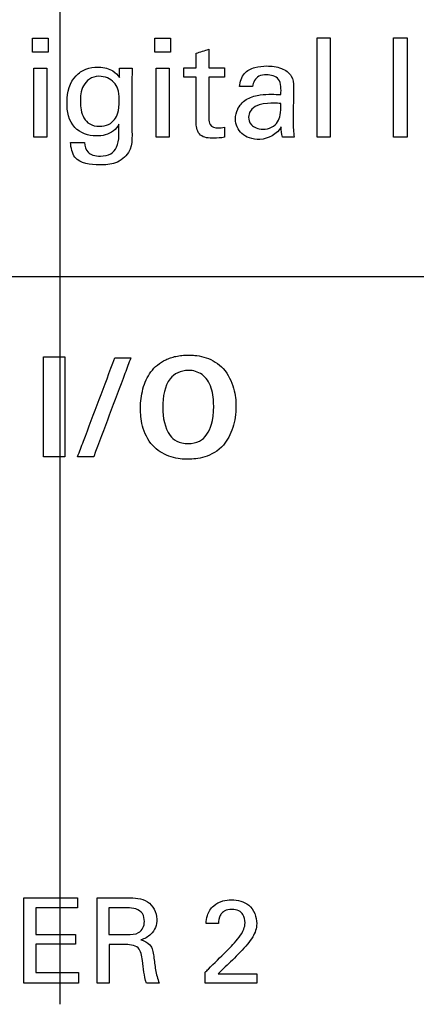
# Model space of a CAD drawing. Header units: inches. Extents: x 0 to 34, y 0 to 22.
# Tile 88 of 119: x 18.483 to 18.763, y 17.361 to 18.056. Entities that reach past the tile are written whole.
import ezdxf

# ---------------------------------------------------------------- set-up
doc = ezdxf.new("R2010")
doc.units = ezdxf.units.IN
doc.header["$LTSCALE"] = 1.87
doc.header["$MEASUREMENT"] = 0
doc.layers.get('0').update_dxf_attribs({"linetype": 'CONTINUOUS'})
doc.layers.add('DATUMCURVES', color=7, linetype='CONTINUOUS')
doc.layers.add('DIMENSIONS', color=7, linetype='CONTINUOUS')
doc.styles.get("Standard").update_dxf_attribs({"font": 'txt', "width": 0.8})
doc.dimstyles.new('DIMSTYLE_1', dxfattribs={"dimtxt": 0.125, "dimasz": 0.18, "dimexe": 0.18, "dimexo": 0.0625, "dimgap": 0.09, "dimtad": 0, "dimtih": 1, "dimtoh": 1, "dimdec": 3, "dimzin": 4, "dimdsep": 46, "dimtxsty": 'STANDARD', "dimblk": '_FILLED', "dimblk1": '_FILLED', "dimblk2": '_FILLED', "dimcen": 0.09, "dimadec": 0, "dimazin": 0, "dimtp": 0.001, "dimtm": 0.001, "dimtfac": 1, "dimtdec": 3, "dimtofl": 0, "dimtmove": 0, "dimatfit": 3, "dimldrblk": '_FILLED', "dimfxl": 1, "dimtolj": 1, "dimtzin": 4, "dimarcsym": 0})

# ---------------------------------------------------------------- blocks, each defined once
blk = doc.blocks.new('_FILLED')
at = {"color": 0, "linetype": 'BYBLOCK'}
blk.add_solid([(0, 0), (-1, 0.1736), (-1, -0.1736)], dxfattribs=at)
blk = doc.blocks.new('*D6')
at = {"layer": 'DIMENSIONS', "color": 2, "linetype": 'CONTINUOUS'}
for p, q in [((17.6245, 17.36086), (17.6245, 20.09353)), ((18.51119, 17.36086), (18.51119, 20.09353)), ((17.6245, 19.96853), (17.2645, 19.96853)), ((18.51119, 19.96853), (18.84558, 19.96853))]:
    blk.add_line(p, q, dxfattribs=at)
at = {"layer": 'DIMENSIONS', "color": 2, "linetype": 'CONTINUOUS', "xscale": 0.18, "yscale": 0.18, "zscale": 0.18}
blk.add_blockref('_FILLED', (17.6245, 19.96853), dxfattribs=at)
at = {"layer": 'DIMENSIONS', "color": 2, "linetype": 'CONTINUOUS', "xscale": 0.18, "yscale": 0.18, "zscale": 0.18, "rotation": 180}
blk.add_blockref('_FILLED', (18.51119, 19.96853), dxfattribs=at)
at = {"layer": 'DIMENSIONS', "color": 2, "linetype": 'CONTINUOUS', "width": 0.8}
for s, p in [('[', (19.43308, 19.90603)), (']', (20.03308, 19.90603)), ('.887', (18.90808, 19.90603)), ('22.52', (19.53308, 19.90603))]:
    blk.add_text(s, height=0.125, dxfattribs=at).set_placement(p)
blk = doc.blocks.new('*D15')
at = {"layer": 'DIMENSIONS', "color": 2, "linetype": 'CONTINUOUS'}
for p, q in [((18.51119, 17.36086), (18.51119, 19.78732)), ((19.57526, 19.11738), (19.57526, 19.78732)), ((18.51119, 19.66232), (18.15119, 19.66232)), ((19.57526, 19.66232), (20.02911, 19.66232))]:
    blk.add_line(p, q, dxfattribs=at)
at = {"layer": 'DIMENSIONS', "color": 2, "linetype": 'CONTINUOUS', "xscale": 0.18, "yscale": 0.18, "zscale": 0.18}
blk.add_blockref('_FILLED', (18.51119, 19.66232), dxfattribs=at)
at = {"layer": 'DIMENSIONS', "color": 2, "linetype": 'CONTINUOUS', "xscale": 0.18, "yscale": 0.18, "zscale": 0.18, "rotation": 180}
blk.add_blockref('_FILLED', (19.57526, 19.66232), dxfattribs=at)
at = {"layer": 'DIMENSIONS', "color": 2, "linetype": 'CONTINUOUS', "width": 0.8}
for s, p in [('[', (20.71661, 19.59982)), (']', (21.31661, 19.59982)), ('1.064', (20.09161, 19.59982)), ('27.03', (20.81661, 19.59982))]:
    blk.add_text(s, height=0.125, dxfattribs=at).set_placement(p)

msp = doc.modelspace()

# ---------------------------------------------------------------- linework, layer by layer
at = {"layer": 'DATUMCURVES', "color": 40, "linetype": 'CONTINUOUS'}
for points in [[(18.49169, 18.04287, 0.8645), (18.49535, 18.04287, 0.8645), (18.49901, 18.04287, 0.8645), (18.50267, 18.04287, 0.8645)], [(18.49169, 18.03285, 0.8645), (18.49169, 18.03619, 0.8645), (18.49169, 18.03953, 0.8645), (18.49169, 18.04287, 0.8645)], [(18.50267, 18.04287, 0.8645), (18.50267, 18.03953, 0.8645), (18.50267, 18.03619, 0.8645), (18.50267, 18.03285, 0.8645)], [(18.57811, 18.04287, 0.8645), (18.58177, 18.04287, 0.8645), (18.58544, 18.04287, 0.8645), (18.5891, 18.04287, 0.8645)], [(18.57811, 18.03285, 0.8645), (18.57811, 18.03619, 0.8645), (18.57811, 18.03953, 0.8645), (18.57811, 18.04287, 0.8645)], [(18.5891, 18.04287, 0.8645), (18.5891, 18.03953, 0.8645), (18.5891, 18.03619, 0.8645), (18.5891, 18.03285, 0.8645)], [(18.69264, 18.04297, 0.8645), (18.69568, 18.04297, 0.8645), (18.69873, 18.04297, 0.8645), (18.70177, 18.04297, 0.8645)], [(18.7465, 18.04307, 0.8645), (18.74974, 18.04307, 0.8645), (18.75298, 18.04307, 0.8645), (18.75623, 18.04307, 0.8645)], [(18.60718, 18.03208, 0.8645), (18.61019, 18.03305, 0.8645), (18.61321, 18.03403, 0.8645), (18.61623, 18.035, 0.8645)], [(18.61623, 18.035, 0.8645), (18.61623, 18.03062, 0.8645), (18.61623, 18.02624, 0.8645), (18.61623, 18.02187, 0.8645)], [(18.50267, 18.03285, 0.8645), (18.49901, 18.03285, 0.8645), (18.49535, 18.03285, 0.8645), (18.49169, 18.03285, 0.8645)], [(18.5891, 18.03285, 0.8645), (18.58544, 18.03285, 0.8645), (18.58177, 18.03285, 0.8645), (18.57811, 18.03285, 0.8645)], [(18.60718, 18.02187, 0.8645), (18.60718, 18.02527, 0.8645), (18.60718, 18.02868, 0.8645), (18.60718, 18.03208, 0.8645)], [(18.49265, 18.02168, 0.8645), (18.4957, 18.02168, 0.8645), (18.49874, 18.02168, 0.8645), (18.50179, 18.02168, 0.8645)], [(18.55313, 18.01496, 0.8645), (18.55316, 18.0172, 0.8645), (18.55319, 18.01944, 0.8645), (18.55322, 18.02168, 0.8645)], [(18.55322, 18.02168, 0.8645), (18.55617, 18.02168, 0.8645), (18.55912, 18.02168, 0.8645), (18.56207, 18.02168, 0.8645)], [(18.56207, 18.02168, 0.8645), (18.562, 18.01873, 0.8645), (18.56194, 18.01578, 0.8645), (18.56188, 18.01283, 0.8645)], [(18.57909, 18.02168, 0.8645), (18.58213, 18.02168, 0.8645), (18.58517, 18.02168, 0.8645), (18.58822, 18.02168, 0.8645)], [(18.59853, 18.02187, 0.8645), (18.60141, 18.02187, 0.8645), (18.60429, 18.02187, 0.8645), (18.60718, 18.02187, 0.8645)], [(18.59853, 18.01516, 0.8645), (18.59853, 18.0174, 0.8645), (18.59853, 18.01963, 0.8645), (18.59853, 18.02187, 0.8645)], [(18.61623, 18.02187, 0.8645), (18.61986, 18.02187, 0.8645), (18.62349, 18.02187, 0.8645), (18.62712, 18.02187, 0.8645)], [(18.62712, 18.02187, 0.8645), (18.62712, 18.01963, 0.8645), (18.62712, 18.0174, 0.8645), (18.62712, 18.01516, 0.8645)], [(18.60718, 18.01516, 0.8645), (18.60429, 18.01516, 0.8645), (18.60141, 18.01516, 0.8645), (18.59853, 18.01516, 0.8645)], [(18.62712, 18.01516, 0.8645), (18.62349, 18.01516, 0.8645), (18.61986, 18.01516, 0.8645), (18.61623, 18.01516, 0.8645)], [(18.64704, 18.00865, 0.8645), (18.64399, 18.00865, 0.8645), (18.64095, 18.00865, 0.8645), (18.6379, 18.00865, 0.8645)], [(18.54963, 17.98541, 0.8645), (18.55157, 17.98794, 0.8645), (18.55293, 17.99056, 0.8645), (18.55293, 17.99941, 0.8645)], [(18.66181, 17.99688, 0.8645), (18.65812, 17.99688, 0.8645), (18.64422, 17.99688, 0.8645), (18.64422, 17.98697, 0.8645)], [(18.66707, 17.99659, 0.8645), (18.66542, 17.99679, 0.8645), (18.66405, 17.99688, 0.8645), (18.66181, 17.99688, 0.8645)], [(18.62712, 17.97987, 0.8645), (18.62712, 17.9775, 0.8645), (18.62712, 17.97514, 0.8645), (18.62712, 17.97278, 0.8645)], [(18.66813, 17.97287, 0.8645), (18.66747, 17.97523, 0.8645), (18.66726, 17.97771, 0.8645), (18.66726, 17.98016, 0.8645)], [(18.50179, 17.97287, 0.8645), (18.49874, 17.97287, 0.8645), (18.4957, 17.97287, 0.8645), (18.49265, 17.97287, 0.8645)], [(18.58822, 17.97287, 0.8645), (18.58517, 17.97287, 0.8645), (18.58213, 17.97287, 0.8645), (18.57909, 17.97287, 0.8645)], [(18.67641, 17.97287, 0.8645), (18.67365, 17.97287, 0.8645), (18.67089, 17.97287, 0.8645), (18.66813, 17.97287, 0.8645)], [(18.70177, 17.97287, 0.8645), (18.69873, 17.97287, 0.8645), (18.69568, 17.97287, 0.8645), (18.69264, 17.97287, 0.8645)], [(18.75623, 17.97287, 0.8645), (18.75298, 17.97287, 0.8645), (18.74974, 17.97287, 0.8645), (18.7465, 17.97287, 0.8645)], [(18.51861, 17.96908, 0.8645), (18.52185, 17.96908, 0.8645), (18.52509, 17.96908, 0.8645), (18.52833, 17.96908, 0.8645)], [(18.54986, 17.81711, 0.8645), (18.55359, 17.81711, 0.8645), (18.55732, 17.81711, 0.8645), (18.56105, 17.81711, 0.8645)], [(18.5837, 17.78192, 0.8645), (18.58375, 17.77509, 0.8645), (18.58476, 17.76772, 0.8645), (18.58895, 17.76228, 0.8645)], [(18.53489, 17.7473, 0.8645), (18.5311, 17.7473, 0.8645), (18.52731, 17.7473, 0.8645), (18.52352, 17.7473, 0.8645)], [(18.52345, 17.43603, 0.8645), (18.52345, 17.43366, 0.8645), (18.52345, 17.4313, 0.8645), (18.52345, 17.42894, 0.8645)], [(18.5587, 17.42903, 0.8645), (18.55431, 17.42903, 0.8645), (18.54992, 17.42903, 0.8645), (18.54553, 17.42903, 0.8645)], [(18.56662, 17.41144, 0.8645), (18.56918, 17.4129, 0.8645), (18.57071, 17.41633, 0.8645), (18.57071, 17.41927, 0.8645)], [(18.62303, 17.41778, 0.8645), (18.62012, 17.41778, 0.8645), (18.6172, 17.41778, 0.8645), (18.61428, 17.41778, 0.8645)], [(18.52204, 17.41019, 0.8645), (18.52204, 17.40786, 0.8645), (18.52204, 17.40552, 0.8645), (18.52204, 17.40319, 0.8645)], [(18.54553, 17.41011, 0.8645), (18.54992, 17.41011, 0.8645), (18.55431, 17.41011, 0.8645), (18.5587, 17.41011, 0.8645)], [(18.5587, 17.41011, 0.8645), (18.56138, 17.41011, 0.8645), (18.56432, 17.41008, 0.8645), (18.56662, 17.41144, 0.8645)], [(18.55621, 17.40303, 0.8645), (18.55271, 17.40303, 0.8645), (18.54921, 17.40303, 0.8645), (18.54571, 17.40303, 0.8645)], [(18.64345, 17.40336, 0.8645), (18.64022, 17.3993, 0.8645), (18.63645, 17.39569, 0.8645), (18.63279, 17.39203, 0.8645)], [(18.63279, 17.39203, 0.8645), (18.62943, 17.38883, 0.8645), (18.62607, 17.38564, 0.8645), (18.62271, 17.38244, 0.8645)], [(18.52412, 17.38319, 0.8645), (18.52412, 17.38075, 0.8645), (18.52412, 17.3783, 0.8645), (18.52412, 17.37586, 0.8645)], [(18.61346, 17.37586, 0.8645), (18.61346, 17.37839, 0.8645), (18.61346, 17.38091, 0.8645), (18.61346, 17.38344, 0.8645)], [(18.65012, 17.38244, 0.8645), (18.65012, 17.38025, 0.8645), (18.65012, 17.37805, 0.8645), (18.65012, 17.37586, 0.8645)], [(18.54571, 17.37586, 0.8645), (18.54296, 17.37586, 0.8645), (18.5402, 17.37586, 0.8645), (18.53745, 17.37586, 0.8645)], [(18.58104, 17.37586, 0.8645), (18.57807, 17.37586, 0.8645), (18.57509, 17.37586, 0.8645), (18.57212, 17.37586, 0.8645)]]:
    msp.add_open_spline(points, degree=3, dxfattribs=at)
for points, knots in [([(18.69264, 17.97287, 0.8645), (18.69264, 17.97652, 0.8645), (18.69264, 17.99989, 0.8645), (18.69264, 18.02325, 0.8645), (18.69264, 18.04297, 0.8645)], [0, 0, 0, 0, 0.15625, 1, 1, 1, 1]), ([(18.70177, 18.04297, 0.8645), (18.70177, 18.03931, 0.8645), (18.70177, 18.01595, 0.8645), (18.70177, 17.99258, 0.8645), (18.70177, 17.97287, 0.8645)], [0, 0, 0, 0, 0.15625, 1, 1, 1, 1]), ([(18.7465, 17.97287, 0.8645), (18.7465, 17.97653, 0.8645), (18.7465, 17.99993, 0.8645), (18.7465, 18.02332, 0.8645), (18.7465, 18.04307, 0.8645)], [0, 0, 0, 0, 0.15625, 1, 1, 1, 1]), ([(18.75623, 18.04307, 0.8645), (18.75623, 18.03941, 0.8645), (18.75623, 18.01601, 0.8645), (18.75623, 17.99261, 0.8645), (18.75623, 17.97287, 0.8645)], [0, 0, 0, 0, 0.15625, 1, 1, 1, 1]), ([(18.49265, 17.97287, 0.8645), (18.49265, 17.97541, 0.8645), (18.49265, 17.99168, 0.8645), (18.49265, 18.00795, 0.8645), (18.49265, 18.02168, 0.8645)], [0, 0, 0, 0, 0.15625, 1, 1, 1, 1]), ([(18.50179, 18.02168, 0.8645), (18.50179, 18.01914, 0.8645), (18.50179, 18.00287, 0.8645), (18.50179, 17.9866, 0.8645), (18.50179, 17.97287, 0.8645)], [0, 0, 0, 0, 0.15625, 1, 1, 1, 1]), ([(18.53659, 17.97374, 0.8645), (18.53121, 17.97374, 0.8645), (18.51846, 17.97845, 0.8645), (18.51456, 17.99812, 0.8645), (18.51867, 18.01449, 0.8645), (18.52923, 18.02146, 0.8645), (18.53519, 18.02239, 0.8645), (18.53837, 18.02235, 0.8645), (18.53867, 18.02234, 0.8645)], [0, 0, 0, 0, 0.22339, 0.483803, 0.754472, 0.868988, 0.987506, 1, 1, 1, 1]), ([(18.53867, 18.02234, 0.8645), (18.54048, 18.02229, 0.8645), (18.54388, 18.02184, 0.8645), (18.54914, 18.0196, 0.8645), (18.55178, 18.01671, 0.8645), (18.55313, 18.01496, 0.8645)], [0, 0, 0, 0, 0.321908, 0.605929, 1, 1, 1, 1]), ([(18.57909, 17.97287, 0.8645), (18.57909, 17.97541, 0.8645), (18.57909, 17.99168, 0.8645), (18.57909, 18.00795, 0.8645), (18.57909, 18.02168, 0.8645)], [0, 0, 0, 0, 0.15625, 1, 1, 1, 1]), ([(18.58822, 18.02168, 0.8645), (18.58822, 18.01914, 0.8645), (18.58822, 18.00287, 0.8645), (18.58822, 17.9866, 0.8645), (18.58822, 17.97287, 0.8645)], [0, 0, 0, 0, 0.15625, 1, 1, 1, 1]), ([(18.6379, 18.00865, 0.8645), (18.63828, 18.01191, 0.8645), (18.63993, 18.01847, 0.8645), (18.64863, 18.02255, 0.8645), (18.65769, 18.02348, 0.8645), (18.66702, 18.02239, 0.8645), (18.6752, 18.01692, 0.8645), (18.67601, 18.01101, 0.8645), (18.67601, 18.00845, 0.8645)], [0, 0, 0, 0, 0.183112, 0.339756, 0.497731, 0.692636, 0.857358, 1, 1, 1, 1]), ([(18.55293, 17.99941, 0.8645), (18.55293, 18.00554, 0.8645), (18.55088, 18.01077, 0.8645), (18.54486, 18.01502, 0.8645), (18.53462, 18.01696, 0.8645), (18.52608, 18.00981, 0.8645), (18.52549, 18.00145, 0.8645), (18.52551, 17.99796, 0.8645)], [0, 0, 0, 0, 0.206483, 0.311718, 0.416953, 0.708477, 1, 1, 1, 1]), ([(18.60718, 17.98259, 0.8645), (18.60718, 17.98429, 0.8645), (18.60718, 17.99515, 0.8645), (18.60718, 18.006, 0.8645), (18.60718, 18.01516, 0.8645)], [0, 0, 0, 0, 0.15625, 1, 1, 1, 1]), ([(18.61623, 18.01516, 0.8645), (18.61623, 18.01364, 0.8645), (18.61623, 18.00388, 0.8645), (18.61623, 17.99413, 0.8645), (18.61623, 17.9859, 0.8645)], [0, 0, 0, 0, 0.15625, 1, 1, 1, 1]), ([(18.65686, 18.01691, 0.8645), (18.65502, 18.01691, 0.8645), (18.65008, 18.01655, 0.8645), (18.64718, 18.01147, 0.8645), (18.64704, 18.00865, 0.8645)], [0, 0, 0, 0, 0.394115, 1, 1, 1, 1]), ([(18.66707, 18.00291, 0.8645), (18.66707, 18.00656, 0.8645), (18.66787, 18.01472, 0.8645), (18.65987, 18.01691, 0.8645), (18.65686, 18.01691, 0.8645)], [0, 0, 0, 0, 0.547448, 1, 1, 1, 1]), ([(18.56188, 18.01283, 0.8645), (18.56187, 18.01124, 0.8645), (18.56184, 18.00106, 0.8645), (18.56181, 17.99089, 0.8645), (18.56178, 17.9823, 0.8645)], [0, 0, 0, 0, 0.15625, 1, 1, 1, 1]), ([(18.67601, 18.00845, 0.8645), (18.67599, 18.00724, 0.8645), (18.67586, 17.99946, 0.8645), (18.67573, 17.99168, 0.8645), (18.67562, 17.98512, 0.8645)], [0, 0, 0, 0, 0.15625, 1, 1, 1, 1]), ([(18.6369, 17.99338, 0.8645), (18.63843, 17.99614, 0.8645), (18.64318, 18.0008, 0.8645), (18.65204, 18.00288, 0.8645), (18.66001, 18.00335, 0.8645), (18.66487, 18.00307, 0.8645), (18.66707, 18.00291, 0.8645)], [0, 0, 0, 0, 0.28076, 0.5619, 0.801076, 1, 1, 1, 1]), ([(18.52551, 17.99796, 0.8645), (18.52552, 17.99585, 0.8645), (18.52578, 17.99214, 0.8645), (18.52772, 17.98619, 0.8645), (18.53151, 17.98179, 0.8645), (18.53883, 17.98, 0.8645), (18.54599, 17.98154, 0.8645), (18.54851, 17.98395, 0.8645), (18.54963, 17.98541, 0.8645)], [0, 0, 0, 0, 0.16914, 0.33828, 0.50742, 0.67656, 0.83828, 1, 1, 1, 1]), ([(18.66726, 17.98016, 0.8645), (18.66449, 17.97504, 0.8645), (18.65543, 17.97019, 0.8645), (18.64511, 17.97195, 0.8645), (18.63752, 17.97582, 0.8645), (18.63406, 17.98444, 0.8645), (18.63554, 17.99081, 0.8645), (18.63678, 17.99317, 0.8645), (18.6369, 17.99338, 0.8645)], [0, 0, 0, 0, 0.347898, 0.497085, 0.620459, 0.842044, 0.98568, 1, 1, 1, 1]), ([(18.64422, 17.98697, 0.8645), (18.64422, 17.98541, 0.8645), (18.64493, 17.98117, 0.8645), (18.65245, 17.97776, 0.8645), (18.66084, 17.97934, 0.8645), (18.6665, 17.98502, 0.8645), (18.66687, 17.98978, 0.8645), (18.66707, 17.99659, 0.8645)], [0, 0, 0, 0, 0.236306, 0.472611, 0.607459, 0.742308, 1, 1, 1, 1]), ([(18.61623, 17.9859, 0.8645), (18.61623, 17.98448, 0.8645), (18.61641, 17.98051, 0.8645), (18.62233, 17.97904, 0.8645), (18.62569, 17.97953, 0.8645), (18.62712, 17.97987, 0.8645)], [0, 0, 0, 0, 0.286528, 0.702386, 1, 1, 1, 1]), ([(18.56178, 17.9823, 0.8645), (18.56178, 17.97552, 0.8645), (18.56357, 17.96334, 0.8645), (18.55056, 17.95366, 0.8645), (18.5372, 17.95297, 0.8645), (18.52087, 17.95458, 0.8645), (18.51882, 17.96549, 0.8645), (18.51861, 17.96908, 0.8645)], [0, 0, 0, 0, 0.281275, 0.443234, 0.598483, 0.850752, 1, 1, 1, 1]), ([(18.52833, 17.96908, 0.8645), (18.52851, 17.96666, 0.8645), (18.5296, 17.96254, 0.8645), (18.53476, 17.95981, 0.8645), (18.54037, 17.95934, 0.8645), (18.54714, 17.9601, 0.8645), (18.55359, 17.96865, 0.8645), (18.55264, 17.97659, 0.8645), (18.55264, 17.98201, 0.8645)], [0, 0, 0, 0, 0.15655, 0.241582, 0.358109, 0.520914, 0.650152, 1, 1, 1, 1]), ([(18.55264, 17.98201, 0.8645), (18.55177, 17.98021, 0.8645), (18.54772, 17.97506, 0.8645), (18.54087, 17.97374, 0.8645), (18.53659, 17.97374, 0.8645)], [0, 0, 0, 0, 0.319017, 1, 1, 1, 1]), ([(18.62712, 17.97278, 0.8645), (18.62462, 17.97233, 0.8645), (18.61912, 17.97203, 0.8645), (18.60915, 17.97253, 0.8645), (18.60718, 17.97968, 0.8645), (18.60718, 17.98259, 0.8645)], [0, 0, 0, 0, 0.293919, 0.662906, 1, 1, 1, 1]), ([(18.67562, 17.98512, 0.8645), (18.67562, 17.9846, 0.8645), (18.67571, 17.98051, 0.8645), (18.67591, 17.97641, 0.8645), (18.67641, 17.97287, 0.8645)], [0, 0, 0, 0, 0.125707, 1, 1, 1, 1]), ([(16.80767, 17.87452, 0.8645), (16.93366, 17.87452, 0.8645), (17.73997, 17.87452, 0.8645), (18.54629, 17.87452, 0.8645), (19.22662, 17.87452, 0.8645)], [0, 0, 0, 0, 0.15625, 1, 1, 1, 1]), ([(18.6004, 17.74556, 0.8645), (18.59829, 17.7456, 0.8645), (18.59435, 17.74601, 0.8645), (18.58563, 17.7482, 0.8645), (18.57481, 17.75489, 0.8645), (18.56835, 17.7694, 0.8645), (18.56777, 17.781, 0.8645), (18.5682, 17.78833, 0.8645), (18.56949, 17.79527, 0.8645), (18.57177, 17.80167, 0.8645), (18.57513, 17.80738, 0.8645), (18.57968, 17.81224, 0.8645), (18.58454, 17.81538, 0.8645), (18.58912, 17.81723, 0.8645), (18.59228, 17.81809, 0.8645), (18.595, 17.81858, 0.8645), (18.59711, 17.81885, 0.8645), (18.59902, 17.81899, 0.8645), (18.60026, 17.81904, 0.8645), (18.6012, 17.81905, 0.8645), (18.60125, 17.81906, 0.8645), (18.60168, 17.81905, 0.8645)], [0, 0, 0, 0, 0.037692, 0.081665, 0.169613, 0.27582, 0.382027, 0.459273, 0.53652, 0.613767, 0.691013, 0.76826, 0.845507, 0.88413, 0.922753, 0.942065, 0.961377, 0.980688, 0.990344, 0.995172, 1, 1, 1, 1]), ([(18.60168, 17.81905, 0.8645), (18.60225, 17.81905, 0.8645), (18.60474, 17.81901, 0.8645), (18.60864, 17.81864, 0.8645), (18.61652, 17.81702, 0.8645), (18.62784, 17.81033, 0.8645), (18.63465, 17.79514, 0.8645), (18.63583, 17.78078, 0.8645), (18.63379, 17.76765, 0.8645), (18.62624, 17.75287, 0.8645), (18.6128, 17.74623, 0.8645), (18.60429, 17.74553, 0.8645), (18.60075, 17.74556, 0.8645), (18.6004, 17.74556, 0.8645)], [0, 0, 0, 0, 0.020694, 0.041388, 0.082775, 0.16555, 0.256049, 0.346547, 0.480456, 0.614364, 0.796858, 0.979353, 1, 1, 1, 1]), ([(18.4995, 17.81779, 0.8645), (18.50028, 17.81779, 0.8645), (18.50531, 17.81779, 0.8645), (18.51033, 17.81779, 0.8645), (18.51457, 17.81779, 0.8645)], [0, 0, 0, 0, 0.15625, 1, 1, 1, 1]), ([(18.4995, 17.7473, 0.8645), (18.4995, 17.75098, 0.8645), (18.4995, 17.77447, 0.8645), (18.4995, 17.79797, 0.8645), (18.4995, 17.81779, 0.8645)], [0, 0, 0, 0, 0.15625, 1, 1, 1, 1]), ([(18.51457, 17.81779, 0.8645), (18.51457, 17.81412, 0.8645), (18.51457, 17.79063, 0.8645), (18.51457, 17.76713, 0.8645), (18.51457, 17.7473, 0.8645)], [0, 0, 0, 0, 0.15625, 1, 1, 1, 1]), ([(18.52352, 17.7473, 0.8645), (18.52489, 17.75094, 0.8645), (18.53367, 17.77421, 0.8645), (18.54245, 17.79748, 0.8645), (18.54986, 17.81711, 0.8645)], [0, 0, 0, 0, 0.15625, 1, 1, 1, 1]), ([(18.56105, 17.81711, 0.8645), (18.55969, 17.81347, 0.8645), (18.55097, 17.79021, 0.8645), (18.54224, 17.76694, 0.8645), (18.53489, 17.7473, 0.8645)], [0, 0, 0, 0, 0.15625, 1, 1, 1, 1]), ([(18.61958, 17.78327, 0.8645), (18.61958, 17.78668, 0.8645), (18.61872, 17.79678, 0.8645), (18.61198, 17.80645, 0.8645), (18.6025, 17.80899, 0.8645), (18.59381, 17.8071, 0.8645), (18.5854, 17.80006, 0.8645), (18.58364, 17.79003, 0.8645), (18.5837, 17.78192, 0.8645)], [0, 0, 0, 0, 0.147385, 0.296295, 0.445204, 0.562116, 0.679028, 1, 1, 1, 1]), ([(18.58895, 17.76228, 0.8645), (18.59001, 17.76082, 0.8645), (18.59269, 17.758, 0.8645), (18.60114, 17.75602, 0.8645), (18.61012, 17.75773, 0.8645), (18.61583, 17.76348, 0.8645), (18.61958, 17.7721, 0.8645), (18.61958, 17.78327, 0.8645)], [0, 0, 0, 0, 0.19376, 0.38752, 0.556901, 0.726282, 1, 1, 1, 1]), ([(18.51457, 17.7473, 0.8645), (18.51378, 17.7473, 0.8645), (18.50876, 17.7473, 0.8645), (18.50374, 17.7473, 0.8645), (18.4995, 17.7473, 0.8645)], [0, 0, 0, 0, 0.15625, 1, 1, 1, 1]), ([(18.4857, 17.43603, 0.8645), (18.48767, 17.43603, 0.8645), (18.50025, 17.43603, 0.8645), (18.51284, 17.43603, 0.8645), (18.52345, 17.43603, 0.8645)], [0, 0, 0, 0, 0.15625, 1, 1, 1, 1]), ([(18.4857, 17.37586, 0.8645), (18.4857, 17.37899, 0.8645), (18.4857, 17.39905, 0.8645), (18.4857, 17.4191, 0.8645), (18.4857, 17.43603, 0.8645)], [0, 0, 0, 0, 0.15625, 1, 1, 1, 1]), ([(18.53745, 17.43603, 0.8645), (18.53857, 17.43603, 0.8645), (18.54573, 17.43603, 0.8645), (18.5529, 17.43603, 0.8645), (18.55895, 17.43603, 0.8645)], [0, 0, 0, 0, 0.15625, 1, 1, 1, 1]), ([(18.53745, 17.37586, 0.8645), (18.53745, 17.37899, 0.8645), (18.53745, 17.39905, 0.8645), (18.53745, 17.4191, 0.8645), (18.53745, 17.43603, 0.8645)], [0, 0, 0, 0, 0.15625, 1, 1, 1, 1]), ([(18.55895, 17.43603, 0.8645), (18.56365, 17.43603, 0.8645), (18.57398, 17.43554, 0.8645), (18.58151, 17.42178, 0.8645), (18.57684, 17.4102, 0.8645), (18.57072, 17.40707, 0.8645), (18.56812, 17.40636, 0.8645)], [0, 0, 0, 0, 0.296382, 0.589084, 0.830152, 1, 1, 1, 1]), ([(18.61428, 17.41778, 0.8645), (18.61434, 17.41972, 0.8645), (18.6148, 17.42445, 0.8645), (18.61891, 17.43076, 0.8645), (18.62559, 17.4341, 0.8645), (18.63425, 17.4351, 0.8645), (18.64619, 17.43246, 0.8645), (18.64996, 17.42251, 0.8645), (18.64996, 17.41778, 0.8645)], [0, 0, 0, 0, 0.107072, 0.258343, 0.390688, 0.504225, 0.739354, 1, 1, 1, 1]), ([(18.52345, 17.42894, 0.8645), (18.52192, 17.42894, 0.8645), (18.51211, 17.42894, 0.8645), (18.50231, 17.42894, 0.8645), (18.49403, 17.42894, 0.8645)], [0, 0, 0, 0, 0.15625, 1, 1, 1, 1]), ([(18.49403, 17.42894, 0.8645), (18.49403, 17.42796, 0.8645), (18.49403, 17.42171, 0.8645), (18.49403, 17.41547, 0.8645), (18.49403, 17.41019, 0.8645)], [0, 0, 0, 0, 0.15625, 1, 1, 1, 1]), ([(18.54553, 17.42903, 0.8645), (18.54553, 17.42804, 0.8645), (18.54553, 17.42173, 0.8645), (18.54553, 17.41543, 0.8645), (18.54553, 17.41011, 0.8645)], [0, 0, 0, 0, 0.15625, 1, 1, 1, 1]), ([(18.57071, 17.41927, 0.8645), (18.57071, 17.42121, 0.8645), (18.56966, 17.42748, 0.8645), (18.56249, 17.42903, 0.8645), (18.5587, 17.42903, 0.8645)], [0, 0, 0, 0, 0.338259, 1, 1, 1, 1]), ([(18.62577, 17.42559, 0.8645), (18.62518, 17.42502, 0.8645), (18.62341, 17.42272, 0.8645), (18.62303, 17.41977, 0.8645), (18.62303, 17.41778, 0.8645)], [0, 0, 0, 0, 0.290134, 1, 1, 1, 1]), ([(18.62854, 17.39827, 0.8645), (18.63172, 17.40138, 0.8645), (18.63625, 17.40622, 0.8645), (18.64094, 17.41313, 0.8645), (18.64207, 17.41885, 0.8645), (18.641, 17.42386, 0.8645), (18.6372, 17.42739, 0.8645), (18.63229, 17.42815, 0.8645), (18.62809, 17.42745, 0.8645), (18.62617, 17.42597, 0.8645), (18.62577, 17.42559, 0.8645)], [0, 0, 0, 0, 0.286441, 0.428446, 0.528193, 0.656448, 0.738012, 0.846377, 0.964984, 1, 1, 1, 1]), ([(18.64996, 17.41778, 0.8645), (18.64996, 17.41452, 0.8645), (18.64803, 17.40917, 0.8645), (18.64474, 17.40499, 0.8645), (18.64345, 17.40336, 0.8645)], [0, 0, 0, 0, 0.609621, 1, 1, 1, 1]), ([(18.49403, 17.41019, 0.8645), (18.49549, 17.41019, 0.8645), (18.50483, 17.41019, 0.8645), (18.51416, 17.41019, 0.8645), (18.52204, 17.41019, 0.8645)], [0, 0, 0, 0, 0.15625, 1, 1, 1, 1]), ([(18.52204, 17.40319, 0.8645), (18.52058, 17.40319, 0.8645), (18.51125, 17.40319, 0.8645), (18.50191, 17.40319, 0.8645), (18.49403, 17.40319, 0.8645)], [0, 0, 0, 0, 0.15625, 1, 1, 1, 1]), ([(18.49403, 17.40319, 0.8645), (18.49403, 17.40215, 0.8645), (18.49403, 17.39548, 0.8645), (18.49403, 17.38881, 0.8645), (18.49403, 17.38319, 0.8645)], [0, 0, 0, 0, 0.15625, 1, 1, 1, 1]), ([(18.54571, 17.40303, 0.8645), (18.54571, 17.40161, 0.8645), (18.54571, 17.39255, 0.8645), (18.54571, 17.3835, 0.8645), (18.54571, 17.37586, 0.8645)], [0, 0, 0, 0, 0.15625, 1, 1, 1, 1]), ([(18.57212, 17.37586, 0.8645), (18.57042, 17.38097, 0.8645), (18.56992, 17.38901, 0.8645), (18.56773, 17.40261, 0.8645), (18.55963, 17.40303, 0.8645), (18.55621, 17.40303, 0.8645)], [0, 0, 0, 0, 0.450399, 0.713976, 1, 1, 1, 1]), ([(18.56812, 17.40636, 0.8645), (18.57048, 17.40574, 0.8645), (18.57589, 17.40334, 0.8645), (18.57749, 17.3942, 0.8645), (18.57833, 17.38521, 0.8645), (18.57998, 17.37888, 0.8645), (18.58104, 17.37586, 0.8645)], [0, 0, 0, 0, 0.20884, 0.450487, 0.726483, 1, 1, 1, 1]), ([(18.61346, 17.38344, 0.8645), (18.61424, 17.38421, 0.8645), (18.61927, 17.38916, 0.8645), (18.6243, 17.3941, 0.8645), (18.62854, 17.39827, 0.8645)], [0, 0, 0, 0, 0.15625, 1, 1, 1, 1]), ([(18.49403, 17.38319, 0.8645), (18.4956, 17.38319, 0.8645), (18.50563, 17.38319, 0.8645), (18.51566, 17.38319, 0.8645), (18.52412, 17.38319, 0.8645)], [0, 0, 0, 0, 0.15625, 1, 1, 1, 1]), ([(18.62271, 17.38244, 0.8645), (18.62414, 17.38244, 0.8645), (18.63327, 17.38244, 0.8645), (18.64241, 17.38244, 0.8645), (18.65012, 17.38244, 0.8645)], [0, 0, 0, 0, 0.15625, 1, 1, 1, 1]), ([(18.52412, 17.37586, 0.8645), (18.52212, 17.37586, 0.8645), (18.50931, 17.37586, 0.8645), (18.49651, 17.37586, 0.8645), (18.4857, 17.37586, 0.8645)], [0, 0, 0, 0, 0.15625, 1, 1, 1, 1]), ([(18.65012, 17.37586, 0.8645), (18.64821, 17.37586, 0.8645), (18.63599, 17.37586, 0.8645), (18.62377, 17.37586, 0.8645), (18.61346, 17.37586, 0.8645)], [0, 0, 0, 0, 0.15625, 1, 1, 1, 1])]:
    msp.add_open_spline(points, degree=3, knots=knots, dxfattribs=at)

# ---------------------------------------------------------------- dimensions: what is measured, and where the dimension line sits
at = {"layer": 'DIMENSIONS', "color": 2, "linetype": 'CONTINUOUS'}
dim = msp.add_linear_dim(base=(17.6245, 19.96853), p1=(18.51119, 17.36086), p2=(17.6245, 17.36086), angle=180, dimstyle='DIMSTYLE_1', dxfattribs=at)
dim.commit()
dim.dimension.update_dxf_attribs({"geometry": '*D6', "text_midpoint": (19.52058, 19.96853), "dimtype": 160})
dim = msp.add_linear_dim(base=(19.57526, 19.66232), p1=(18.51119, 17.36086), p2=(19.57526, 19.11738), dimstyle='DIMSTYLE_1', dxfattribs=at)
dim.commit()
dim.dimension.update_dxf_attribs({"geometry": '*D15', "text_midpoint": (20.75411, 19.66232), "dimtype": 160})

doc.saveas('drawing.dxf')
